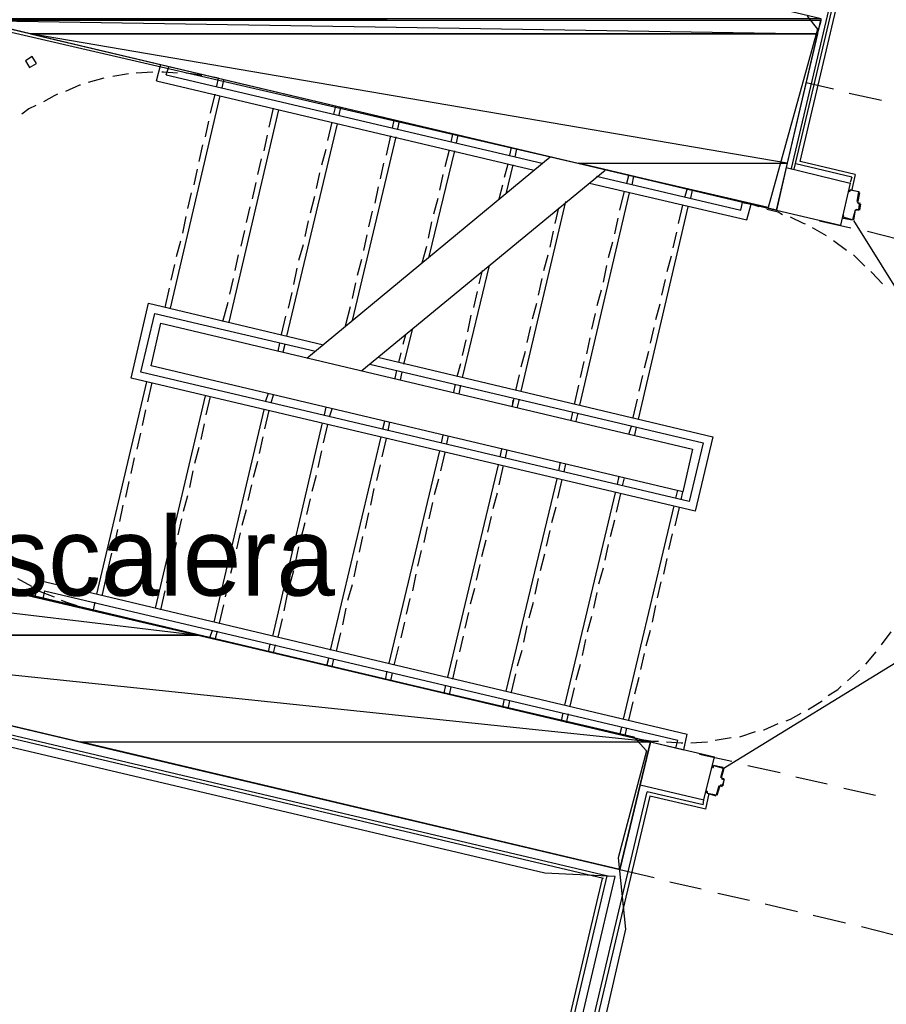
# Model space of a CAD drawing. Header units: feet. Extents: x -79 to 198, y -22 to 181.
# Tile 153 of 256: x 34 to 48, y 115 to 130. Entities that reach past the tile are written whole.
import ezdxf
from ezdxf.enums import TextEntityAlignment as Align

# ---------------------------------------------------------------- set-up
doc = ezdxf.new("R2010")
doc.units = ezdxf.units.FT
for name, color, linetype in [('A-AREA-COMUN', 252, 'CONTINUOUS'), ('A-AREA-UNIDAD', 30, 'CONTINUOUS'), ('A-LINEA', 7, 'CONTINUOUS'), ('A-MURO-CONCRETO', 8, 'CONTINUOUS'), ('A-NOMBRE-ESPACIO', 2, 'CONTINUOUS')]:
    doc.layers.add(name, color=color, linetype=linetype)

msp = doc.modelspace()

# ---------------------------------------------------------------- linework, layer by layer
at = {"layer": 'A-AREA-COMUN'}
msp.add_lwpolyline([(46.32, 130.2044), (46.48, 130.0089), (45.728, 127.2889), (33.568, 130.0978), (31.712, 122.0089), (43.68, 119.2178), (43.872, 119.0044), (43.44, 117.3689), (43.552, 116.2844), (42.912, 113.4933), (58.32, 109.8489)], dxfattribs=at)
at = {"layer": 'A-AREA-UNIDAD'}
msp.add_lwpolyline([(58.16, 109.6178), (42.8, 113.2089), (42.752, 114.3644), (43.392, 117.0844), (42.32, 117.1378), (28.288, 120.4444), (28.32, 124.0889), (29.2, 128.3733), (30.112, 130.8978), (31.6, 133.6889), (32.24, 133.6889), (31.392, 134.1333), (31.36, 134.4889), (31.008, 134.7378), (29.36, 131.3778), (29.2, 131.3244), (27.92, 127.5733), (27.28, 123.8578), (27.248, 119.8933), (27.792, 116.0533), (28.88, 112.5689), (29.84, 108.3733), (30.112, 105.2089)], dxfattribs=at)
at = {"layer": 'A-LINEA'}
for p, q in [((46.08, 127.8844), (47.4267, 133.6044)), ((46.12, 127.8711), (47.4667, 133.5378)), ((46.2133, 127.9911), (47.5067, 133.4711)), ((36.4, 129.2178), (36.4667, 129.4711)), ((36.5467, 129.3111), (36.5867, 129.4311)), ((35.9733, 129.3244), (35.7333, 129.2844)), ((36.3467, 129.3511), (36.0933, 129.3378)), ((36.5467, 129.3111), (42.28, 127.9644)), ((37.3467, 129.2578), (37.2133, 129.2844)), ((35.6, 129.2578), (35.36, 129.1911)), ((36.4, 129.2178), (42.16, 127.8578)), ((37.32, 129.1378), (37.3467, 129.2578)), ((37.4, 129.1111), (37.4267, 129.2311)), ((46.3067, 129.1911), (46.72, 129.0978)), ((36.6133, 125.7511), (37.3733, 128.9911)), ((37.2267, 128.7244), (37.2933, 129.0178)), ((46.96, 129.0311), (47.4533, 128.9244)), ((39.1067, 128.7111), (39.1333, 128.8311)), ((39.1867, 128.6978), (39.2133, 128.8178)), ((37.5067, 125.5378), (38.2667, 128.7778)), ((38.12, 128.5111), (38.1867, 128.8044)), ((37.1467, 128.3644), (37.2, 128.6044)), ((38.3867, 125.3244), (39.16, 128.5644)), ((39.0133, 128.3111), (39.08, 128.5911)), ((40, 128.4978), (40.0267, 128.6178)), ((40.08, 128.4844), (40.1067, 128.6044)), ((38.04, 128.1511), (38.0933, 128.3911)), ((39.3867, 125.5644), (40.0533, 128.3644)), ((39.9067, 128.0844), (39.9733, 128.3778)), ((40.8933, 128.2844), (40.92, 128.4044)), ((40.9733, 128.2711), (41, 128.3911)), ((37.0533, 127.9911), (37.1067, 128.2444)), ((38.92, 127.9378), (38.9867, 128.1778)), ((40.56, 126.5378), (40.9467, 128.1511)), ((40.8, 127.9111), (40.8667, 128.1644)), ((41.7867, 128.0844), (41.8133, 128.2044)), ((41.8667, 128.0578), (41.8933, 128.1778)), ((37.9467, 127.7911), (38, 128.0311)), ((38.6933, 124.9911), (42.4, 128.0578)), ((39.8133, 127.7244), (39.8667, 127.9644)), ((41.7067, 127.7511), (41.76, 127.9511)), ((41.7333, 127.4978), (41.84, 127.9378)), ((47, 127.7511), (46.1467, 127.9511)), ((47.0533, 127.7911), (46.2133, 127.9911)), ((36.9733, 127.6311), (37.0267, 127.8711)), ((38.84, 127.5778), (38.8933, 127.8178)), ((39.5333, 124.8044), (43.24, 127.8578)), ((40.72, 127.5511), (40.7733, 127.7911)), ((43.1067, 127.7644), (45.3067, 127.2444)), ((43.5733, 127.6578), (43.6, 127.7778)), ((43.6533, 127.6311), (43.68, 127.7644)), ((46, 127.8978), (46.9733, 127.6578)), ((47.0533, 127.7911), (47, 127.5644)), ((37.8667, 127.4178), (37.92, 127.6711)), ((41.6267, 127.4178), (41.68, 127.6311)), ((46.9733, 127.6578), (46.8267, 127.0178)), ((47, 127.7511), (46.9733, 127.6711)), ((36.88, 127.2711), (36.9333, 127.5111)), ((39.7333, 127.3511), (39.7867, 127.6044)), ((42.8533, 124.2711), (43.6133, 127.5111)), ((43.4667, 127.2444), (43.5333, 127.5378)), ((44.4533, 127.4444), (44.4933, 127.5644)), ((44.5467, 127.4311), (44.5733, 127.5511)), ((46.9733, 127.5644), (47.12, 127.5244)), ((46.9733, 127.5511), (46.9733, 127.5511)), ((47.1067, 127.5244), (47.1067, 127.5244)), ((38.7467, 127.2044), (38.8133, 127.4578)), ((40.6267, 127.1911), (40.6933, 127.4311)), ((41.96, 124.4844), (42.64, 127.3778)), ((44.36, 127.0444), (44.4267, 127.3244)), ((45.3067, 127.2444), (45.3333, 127.3644)), ((45.3333, 127.3644), (45.4667, 127.3378)), ((45.5867, 127.2978), (45.4667, 127.3378)), ((47.0805, 127.3757), (47.0954, 127.3516)), ((47.0933, 127.3644), (47.1333, 127.3511)), ((47.12, 127.3378), (47.12, 127.3378)), ((47.1333, 127.3378), (47.12, 127.2444)), ((37.7733, 127.0578), (37.8267, 127.2978)), ((39.64, 126.9911), (39.6933, 127.2311)), ((42.48, 127.0444), (42.5333, 127.2844)), ((43.7467, 124.0578), (44.5067, 127.2978)), ((45.8533, 127.2444), (46.8267, 127.0178)), ((45.8533, 127.2444), (46.2667, 127.1511)), ((47.0533, 127.2444), (47.0267, 127.0978)), ((47.0779, 127.2572), (47.0539, 127.2424)), ((47.1067, 127.2578), (47.1067, 127.2578)), ((36.8, 126.8978), (36.8533, 127.1511)), ((38.6667, 126.8444), (38.72, 127.0844)), ((40.5467, 126.8178), (40.6, 127.0711)), ((43.3867, 126.8844), (43.44, 127.1244)), ((46.5067, 127.0844), (46.9867, 126.9778)), ((47.0274, 127.09), (49.2642, 123.4848)), ((37.6933, 126.6978), (37.7467, 126.9378)), ((39.56, 126.6311), (39.6133, 126.8711)), ((42.4, 126.6844), (42.4533, 126.9244)), ((44.28, 126.6711), (44.3333, 126.9111)), ((46.6133, 126.8578), (46.4, 126.9778)), ((47.24, 126.9244), (47.72, 126.8044)), ((36.7067, 126.5378), (36.7733, 126.7778)), ((38.5733, 126.4844), (38.64, 126.7244)), ((43.2933, 126.5244), (43.36, 126.7644)), ((46.92, 126.6311), (46.72, 126.7778)), ((37.6, 126.3244), (37.6533, 126.5644)), ((40.4533, 126.4444), (40.52, 126.6978)), ((42.3067, 126.3244), (42.3733, 126.5644)), ((47.2, 126.3911), (47.0267, 126.5644)), ((36.6267, 126.1778), (36.68, 126.4178)), ((39.4667, 126.2578), (39.5333, 126.4978)), ((44.1867, 126.3111), (44.2533, 126.5511)), ((38.4933, 126.1111), (38.5467, 126.3644)), ((41.0667, 124.6978), (41.48, 126.4044)), ((41.32, 126.1244), (41.3733, 126.3244)), ((43.2133, 126.1511), (43.2667, 126.4044)), ((37.52, 125.9644), (37.5733, 126.2044)), ((39.3867, 125.8978), (39.44, 126.1378)), ((42.2267, 125.9511), (42.28, 126.2044)), ((44.1067, 125.9511), (44.16, 126.1911)), ((36.5333, 125.7644), (36.6, 126.0578)), ((38.4133, 125.7511), (38.4667, 125.9911)), ((41.24, 125.7644), (41.2933, 126.0044)), ((43.12, 125.7911), (43.1867, 126.0311)), ((37.4133, 125.5511), (37.4933, 125.8444)), ((42.1333, 125.5911), (42.2, 125.8311)), ((44.0133, 125.5778), (44.08, 125.8178)), ((39.28, 125.4844), (39.36, 125.7778)), ((43.04, 125.4311), (43.0933, 125.6711)), ((38.3067, 125.3511), (38.3733, 125.6311)), ((41.1467, 125.3911), (41.2, 125.6444)), ((40.1733, 124.8978), (40.3067, 125.4444)), ((42.0533, 125.2311), (42.1067, 125.4711)), ((43.9333, 125.2178), (43.9867, 125.4578)), ((38.2533, 125.0978), (38.28, 125.2178)), ((40.16, 125.2044), (40.2, 125.3511)), ((41.0667, 125.0311), (41.12, 125.2711)), ((42.96, 125.0578), (43.0133, 125.2978)), ((38.3333, 125.0844), (38.36, 125.2044)), ((40.0933, 124.9244), (40.1333, 125.0711)), ((41.96, 124.8578), (42.0267, 125.0978)), ((43.84, 124.8444), (43.9067, 125.0978)), ((40.9867, 124.7111), (41.04, 124.9111)), ((42.8667, 124.6978), (42.92, 124.9378)), ((40.04, 124.6844), (40.0667, 124.8044)), ((40.12, 124.6578), (40.1467, 124.7778)), ((35.4933, 121.3911), (36.2533, 124.6311)), ((36.2667, 124.3244), (36.3333, 124.6178)), ((41.88, 124.4978), (41.9333, 124.7378)), ((43.76, 124.4844), (43.8133, 124.7244)), ((40.9333, 124.4711), (40.96, 124.5911)), ((41.0133, 124.4444), (41.04, 124.5778)), ((42.7733, 124.2844), (42.84, 124.5778)), ((36.3867, 121.1778), (37.1467, 124.4178)), ((37.16, 124.1244), (37.2267, 124.4044)), ((38.0667, 124.3378), (38.1067, 124.4578)), ((38.1467, 124.3111), (38.1867, 124.4311)), ((41.8267, 124.2578), (41.8533, 124.3778)), ((41.8267, 124.2578), (41.84, 124.3511)), ((41.9067, 124.2444), (41.9333, 124.3644)), ((43.6667, 124.0844), (43.7333, 124.3644)), ((36.1867, 123.9644), (36.24, 124.2044)), ((37.28, 120.9644), (38.04, 124.2044)), ((38.0533, 123.9111), (38.12, 124.1911)), ((38.96, 124.1244), (38.9867, 124.2444)), ((39.04, 124.0978), (39.08, 124.2178)), ((42.72, 124.0444), (42.7467, 124.1644)), ((39.8533, 123.9111), (39.88, 124.0311)), ((39.9333, 123.8844), (39.96, 124.0178)), ((42.8, 124.0311), (42.8267, 124.1511)), ((37.08, 123.7511), (37.1333, 123.9911)), ((38.1733, 120.7511), (38.9333, 124.0044)), ((38.9467, 123.6978), (39.0133, 123.9778)), ((43.6, 123.8311), (43.64, 123.9511)), ((43.6933, 123.8178), (43.72, 123.9378)), ((36.1067, 123.6044), (36.16, 123.8444)), ((37.9733, 123.5378), (38.0267, 123.7911)), ((39.0533, 120.5378), (39.8267, 123.7911)), ((39.84, 123.4844), (39.9067, 123.7644)), ((40.7467, 123.6978), (40.7733, 123.8178)), ((40.8267, 123.6844), (40.8533, 123.8044)), ((36.9867, 123.3911), (37.0533, 123.6311)), ((38.8667, 123.3244), (38.92, 123.5778)), ((39.9467, 120.3378), (40.72, 123.5778)), ((41.64, 123.4844), (41.6667, 123.6044)), ((41.72, 123.4711), (41.7467, 123.5911)), ((36.0133, 123.2311), (36.0667, 123.4711)), ((37.88, 123.1778), (37.9467, 123.4178)), ((40.7333, 123.2711), (40.8, 123.5511)), ((36.9067, 123.0178), (36.96, 123.2711)), ((39.76, 123.1244), (39.8133, 123.3644)), ((40.84, 120.1244), (41.6133, 123.3644)), ((41.6267, 123.0578), (41.6933, 123.3511)), ((42.5333, 123.2711), (42.56, 123.4044)), ((42.6133, 123.2578), (42.64, 123.3778)), ((35.9333, 122.8711), (35.9867, 123.1111)), ((38.7733, 122.9644), (38.84, 123.2044)), ((40.64, 122.9111), (40.7067, 123.1511)), ((41.7333, 119.9111), (42.5067, 123.1511)), ((42.52, 122.8578), (42.5867, 123.1378)), ((43.4267, 123.0711), (43.4533, 123.1911)), ((43.5067, 123.0444), (43.5333, 123.1644)), ((37.8, 122.8178), (37.8533, 123.0578)), ((39.6667, 122.7511), (39.72, 123.0044)), ((44.32, 122.8578), (44.3467, 122.9778)), ((36.8133, 122.6578), (36.88, 122.8978)), ((38.6933, 122.6044), (38.7467, 122.8444)), ((41.5333, 122.6978), (41.6, 122.9378)), ((42.6267, 119.6978), (43.4, 122.9378)), ((43.4133, 122.6444), (43.48, 122.9244)), ((44.4, 122.8311), (44.4267, 122.9511)), ((35.84, 122.4978), (35.8933, 122.7511)), ((37.7067, 122.4444), (37.7733, 122.6844)), ((40.56, 122.5378), (40.6133, 122.7911)), ((42.4267, 122.4844), (42.4933, 122.7244)), ((43.52, 119.4844), (44.2933, 122.7378)), ((44.3067, 122.4311), (44.3733, 122.7111)), ((36.7333, 122.2978), (36.7867, 122.5378)), ((39.5867, 122.3911), (39.64, 122.6311)), ((41.4533, 122.3378), (41.5067, 122.5778)), ((43.32, 122.2711), (43.3867, 122.5244)), ((35.76, 122.1378), (35.8133, 122.3778)), ((38.6, 122.2311), (38.6667, 122.4844)), ((40.48, 122.1778), (40.5333, 122.4178)), ((42.3467, 122.1244), (42.4, 122.3644)), ((37.6267, 122.0844), (37.68, 122.3244)), ((39.4933, 122.0311), (39.5467, 122.2711)), ((41.36, 121.9644), (41.4267, 122.2178)), ((44.2133, 122.0711), (44.2667, 122.3111)), ((36.6533, 121.9244), (36.7067, 122.1778)), ((38.52, 121.8711), (38.5733, 122.1111)), ((43.24, 121.9111), (43.2933, 122.1511)), ((35.6667, 121.7778), (35.72, 122.0178)), ((37.5333, 121.7111), (37.6, 121.9644)), ((40.3867, 121.8178), (40.44, 122.0578)), ((42.2533, 121.7511), (42.32, 122.0044)), ((44.1333, 121.6978), (44.1867, 121.9378)), ((36.56, 121.5644), (36.6133, 121.8044)), ((39.4133, 121.6578), (39.4667, 121.8978)), ((41.28, 121.6044), (41.3333, 121.8444)), ((43.1467, 121.5511), (43.2133, 121.7911)), ((34.28, 121.6311), (34.4933, 121.5111)), ((35.5733, 121.3644), (35.64, 121.6578)), ((38.4267, 121.5111), (38.4933, 121.7511)), ((40.3067, 121.4444), (40.36, 121.6978)), ((42.1733, 121.3911), (42.2267, 121.6311)), ((34.6, 121.6044), (34.5467, 121.3511)), ((34.6, 121.6044), (44.4933, 119.2578)), ((37.4533, 121.3511), (37.5067, 121.5911)), ((39.32, 121.2978), (39.3867, 121.5378)), ((41.1867, 121.2444), (41.2533, 121.4844)), ((44.04, 121.3378), (44.0933, 121.5778)), ((34.6933, 121.4444), (34.6667, 121.3244)), ((34.6933, 121.4444), (44.3467, 119.1644)), ((36.4667, 121.1511), (36.5333, 121.4444)), ((38.3467, 121.1378), (38.4, 121.3911)), ((40.2133, 121.0844), (40.2667, 121.3244)), ((43.0667, 121.1778), (43.12, 121.4178)), ((35.3067, 121.1778), (35.44, 121.1511)), ((35.44, 121.1511), (35.4667, 121.2711)), ((37.36, 120.9511), (37.4267, 121.2311)), ((39.24, 120.9244), (39.2933, 121.1778)), ((42.08, 121.0311), (42.1467, 121.2711)), ((43.96, 120.9644), (44.0133, 121.2178)), ((38.2533, 120.7378), (38.32, 121.0178)), ((41.1067, 120.8711), (41.16, 121.1111)), ((42.9733, 120.8178), (43.04, 121.0578)), ((40.1333, 120.7244), (40.1867, 120.9644)), ((42, 120.6578), (42.0533, 120.9111)), ((48.6558, 120.9507), (45.0408, 118.73)), ((28.36, 120.7644), (43.4667, 117.1911)), ((37.2133, 120.7244), (37.2533, 120.8444)), ((37.2933, 120.6978), (37.3333, 120.8311)), ((39.1467, 120.5244), (39.2133, 120.8044)), ((41.0267, 120.5111), (41.08, 120.7511)), ((43.8667, 120.6044), (43.9333, 120.8444)), ((47.4533, 120.6178), (47.6, 120.8178)), ((28.0933, 120.6844), (43.28, 117.0978)), ((43.2133, 117.0578), (28.1067, 120.6311)), ((38.1067, 120.5111), (38.1333, 120.6311)), ((38.1867, 120.4978), (38.2133, 120.6178)), ((40.0267, 120.3111), (40.0933, 120.5911)), ((42.8933, 120.4578), (42.9467, 120.6978)), ((39, 120.2978), (39.0267, 120.4178)), ((41.9067, 120.2978), (41.9733, 120.5378)), ((43.7867, 120.2444), (43.84, 120.4844)), ((47.2133, 120.3244), (47.3733, 120.5111)), ((39.08, 120.2844), (39.1067, 120.4044)), ((40.92, 120.0978), (40.9867, 120.3911)), ((42.8, 120.0844), (42.8667, 120.3244)), ((39.8933, 120.0844), (39.92, 120.2178)), ((39.9733, 120.0711), (40, 120.1911)), ((41.8133, 119.8978), (41.88, 120.1778)), ((43.6933, 119.8711), (43.76, 120.1244)), ((46.9333, 120.0711), (47.12, 120.2311)), ((40.7867, 119.8844), (40.8133, 120.0044)), ((40.8667, 119.8578), (40.8933, 119.9778)), ((42.7067, 119.6844), (42.7733, 119.9644)), ((41.68, 119.6711), (41.7067, 119.7911)), ((41.76, 119.6444), (41.7867, 119.7644)), ((43.6, 119.4711), (43.6667, 119.7511)), ((42.5733, 119.4578), (42.6, 119.5778)), ((42.6533, 119.4311), (42.68, 119.5644)), ((43.4667, 119.2444), (43.4933, 119.3644)), ((43.5467, 119.2311), (43.5733, 119.3511)), ((43.5467, 119.2311), (43.68, 119.2044)), ((44.44, 119.0178), (44.4933, 119.2578)), ((45.2933, 119.2178), (45.5333, 119.2978)), ((43.4667, 117.1911), (43.9333, 119.1378)), ((43.9333, 119.1378), (44.9067, 118.9111)), ((43.9333, 119.1378), (44.44, 119.0178)), ((44.32, 119.0444), (44.3467, 119.1644)), ((44.5467, 119.1244), (44.8, 119.1378)), ((44.92, 119.1644), (45.16, 119.2044)), ((44.68, 118.9511), (45.1733, 118.8444)), ((44.7467, 118.2578), (44.9067, 118.9111)), ((45.4133, 118.7778), (45.9067, 118.6711)), ((45.0133, 118.5911), (45.0533, 118.7378)), ((45.04, 118.7378), (45.04, 118.7378)), ((43.7733, 118.4844), (44.7467, 118.2578)), ((44.9979, 118.4706), (44.9739, 118.4557)), ((45, 118.4711), (45.0267, 118.4578)), ((45.0139, 118.589), (45.0287, 118.565)), ((45.0267, 118.5911), (45.0267, 118.5911)), ((45.0533, 118.5778), (45.0267, 118.5778)), ((45.0267, 118.4711), (45.0267, 118.4711)), ((46.1467, 118.6044), (46.6267, 118.4978)), ((43.56, 117.0311), (43.88, 118.3778)), ((43.92, 118.3111), (43.6, 116.9644)), ((44.7333, 118.1778), (43.88, 118.3778)), ((44.7733, 118.1111), (43.92, 118.3111)), ((44.7733, 118.1111), (44.8267, 118.3511)), ((44.9333, 118.3244), (44.9333, 118.3244)), ((46.88, 118.4311), (47.36, 118.3244)), ((44.7333, 118.1778), (44.7467, 118.2578)), ((43.4667, 117.1911), (43.9867, 117.0711)), ((41.72, 110.7644), (43.2, 117.0578)), ((43.2667, 117.0978), (41.7733, 110.7911)), ((42.6933, 113.3644), (43.56, 117.0311)), ((43.6, 116.9644), (42.76, 113.4044)), ((44.2267, 117.0044), (44.7067, 116.8978)), ((44.96, 116.8311), (45.44, 116.7244)), ((45.68, 116.6711), (46.1733, 116.5511)), ((46.4133, 116.4978), (46.9067, 116.3778)), ((47.1467, 116.3244), (47.6267, 116.2044))]:
    msp.add_line(p, q, dxfattribs=at)
for points in [[(43.4667, 117.1911), (43.9333, 119.1378), (31.7067, 122.0311), (33.6267, 130.1378), (45.8533, 127.2444), (46.5333, 130.1644), (31.72, 133.6711)], [(34.571, 129.4845), (34.5066, 129.5888), (34.4023, 129.5244), (34.4667, 129.4201), (34.571, 129.4845)], [(36.72, 129.3378), (36.5067, 129.3511), (36.48, 129.3511)], [(37.0933, 129.2978), (36.9333, 129.3244), (36.8533, 129.3378)], [(35.24, 129.1511), (35.2267, 129.1511), (35.0133, 129.0578)], [(34.8933, 129.0178), (34.84, 128.9911), (34.68, 128.8978)], [(34.56, 128.8444), (34.4533, 128.7911), (34.3467, 128.7111)], [(43, 127.6578), (45.4, 127.0978), (45.4667, 127.3378)], [(47.08, 127.3778), (47.1067, 127.5244), (46.9733, 127.5511), (46.96, 127.5244), (46.96, 127.5511)], [(47.12, 127.5111), (47.0933, 127.3778), (47.0933, 127.3778)], [(47.08, 127.2578), (47.1067, 127.2578), (47.12, 127.3378), (47.0933, 127.3511)], [(45.9467, 127.1778), (45.88, 127.2178), (45.7067, 127.2578)], [(47.0533, 127.2444), (47.0133, 127.0978), (46.8667, 127.1378), (46.88, 127.1644), (46.8667, 127.1644), (46.8667, 127.1378), (46.8667, 127.1378)], [(47.1067, 127.2444), (47.0667, 127.2444), (47.0667, 127.2444)], [(46.2933, 127.0311), (46.2667, 127.0444), (46.0667, 127.1378)], [(46.8667, 127.1244), (47.0133, 127.0978), (47.0133, 127.0978)], [(47.4667, 126.1244), (47.3067, 126.2978), (47.2933, 126.3111)], [(39.7733, 125.0044), (44.88, 123.7911), (44.6133, 122.6578), (36.0133, 124.6844), (36.28, 125.8311), (38.9467, 125.1911)], [(39.6533, 124.8978), (44.7333, 123.6978), (44.52, 122.8044), (36.16, 124.7778), (36.3733, 125.6711), (38.8267, 125.0978)], [(36.32, 124.8711), (36.4667, 125.5244), (44.5733, 123.6044), (44.4267, 122.9511), (36.32, 124.8711)], [(34.6, 121.4444), (34.6267, 121.4311), (34.84, 121.3511)], [(34.9467, 121.2978), (35.0267, 121.2711), (35.1867, 121.2178)], [(46.64, 119.8444), (46.7867, 119.9378), (46.84, 119.9911)], [(46.3333, 119.6311), (46.44, 119.6978), (46.5467, 119.7644)], [(46, 119.4578), (46.0667, 119.4844), (46.2267, 119.5778)], [(45.6533, 119.3244), (45.6667, 119.3244), (45.88, 119.4178)], [(43.8, 119.1778), (43.96, 119.1511), (44.0533, 119.1511)], [(44.1733, 119.1378), (44.4, 119.1244), (44.4267, 119.1244)], [(44.88, 118.7778), (44.88, 118.7511), (44.8933, 118.7511), (44.8933, 118.7778), (45.04, 118.7378), (45, 118.5911)], [(45.04, 118.7511), (44.8933, 118.7778), (44.8933, 118.7778)], [(44.9733, 118.4711), (44.9333, 118.3244), (44.8, 118.3511), (44.8, 118.3778), (44.7867, 118.3911), (44.7867, 118.3644)], [(44.9467, 118.3244), (44.9867, 118.4578), (44.9867, 118.4578)], [(45.0133, 118.5778), (45.0533, 118.5644), (45.0267, 118.4711), (45, 118.4844)], [(45.04, 118.4711), (45.0533, 118.5644), (45.0533, 118.5644)], [(44.9333, 118.3111), (44.8, 118.3511), (44.8, 118.3511)]]:
    msp.add_lwpolyline(points, dxfattribs=at)
at = {"layer": 'A-MURO-CONCRETO'}
for points in [[(46.5333, 130.1644), (29.9867, 130.1644), (46.5333, 130.1378), (46.5333, 130.1644)], [(29.9867, 130.1644), (46.5333, 130.1378), (29.9867, 130.1378), (29.9867, 130.1644), (29.9867, 130.1644)], [(46.5333, 130.1378), (33.6267, 130.1378), (46.48, 129.9378), (46.5333, 130.1378)], [(33.6267, 130.1378), (46.48, 129.9378), (34.48, 129.9378), (33.6267, 130.1378), (33.6267, 130.1378)], [(34.48, 129.9378), (42.8267, 127.9644), (46.0133, 127.9644), (34.48, 129.9378)], [(34.48, 129.9378), (46.48, 129.9378), (46.0133, 127.9644), (34.48, 129.9378), (34.48, 129.9378)], [(42.8267, 127.9644), (46.0133, 127.9644), (45.8533, 127.2444), (42.8267, 127.9644), (42.8267, 127.9644)], [(32.6533, 121.8044), (28.3467, 121.8044), (37.04, 120.7644), (32.6533, 121.8044)], [(28.3467, 121.8044), (37.04, 120.7644), (28.36, 120.7644), (28.3467, 121.8044), (28.3467, 121.8044)], [(28.36, 120.7644), (35.24, 119.1378), (43.9333, 119.1378), (28.36, 120.7644)], [(28.36, 120.7644), (37.04, 120.7644), (43.9333, 119.1378), (28.36, 120.7644), (28.36, 120.7644)], [(35.24, 119.1378), (43.9333, 119.1378), (43.4667, 117.1911), (35.24, 119.1378), (35.24, 119.1378)]]:
    msp.add_lwpolyline(points, dxfattribs=at)

# ---------------------------------------------------------------- texts
at = {"layer": 'A-NOMBRE-ESPACIO'}
msp.add_text('Escalera', height=1.2, dxfattribs=at).set_placement((36, 121.3689), align=Align.CENTER)

doc.saveas('drawing.dxf')
